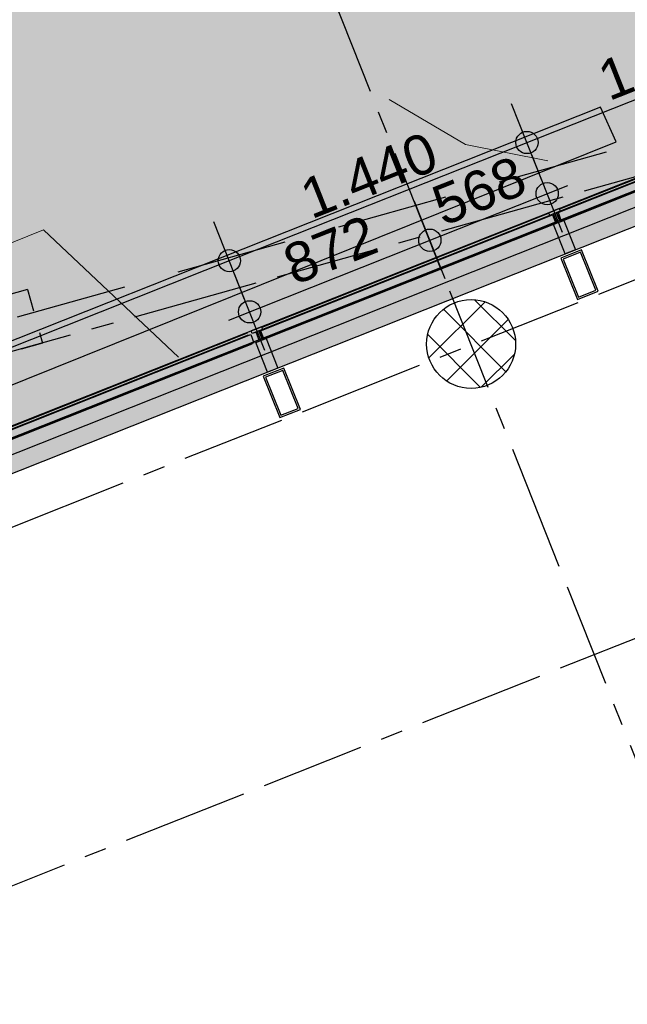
# Model space of a CAD drawing. Extents: x 856 to 5197, y -207 to 263.
# Tile 90 of 225: x 1046.81 to 1049.54, y 20.57 to 25. Entities that reach past the tile are written whole.
import ezdxf

# ---------------------------------------------------------------- set-up
doc = ezdxf.new("R2010")
doc.units = 0
doc.header["$MEASUREMENT"] = 0
for name, pattern in [('B0702', [0.11737, 0.07812, -0.03925]), ('B0704', [0.75, 0.5, -0.25]), ('B0805', [1.366667, 0.566667, -0.1, 0.033333, -0.1, 0.466667, -0.1])]:
    doc.linetypes.add(name, pattern=pattern)
for name, color, linetype in [('00 BEBOUWING', 7, 'Continuous'), ('00 TERREIN', 7, 'Continuous'), ('00 VOETPAD', 7, 'Continuous'), ('21 Buitenwanden', 7, 'Continuous'), ('23 Vloeren', 7, 'Continuous'), ('24 Trappen', 7, 'Continuous'), ('28 Draagconstructies', 7, 'Continuous'), ('99 Aankleding 2D tek', 7, 'Continuous'), ('A Detailmarkers', 7, 'Continuous'), ('A Stramien', 7, 'Continuous'), ('T Tekst_dim 1_ 100', 7, 'Continuous')]:
    doc.layers.add(name, color=color, linetype=linetype)
doc.styles.add('GENERATED_STYLE_3', font='Arial')
doc.styles.get("Standard").update_dxf_attribs({"font": 'txt', "bigfont": 'BIGFONT.SHX'})
doc.dimstyles.new('GENERATED_STYLE__1', dxfattribs={"dimtxt": 0.18, "dimasz": 0.19, "dimexe": 0.18, "dimexo": 0, "dimgap": 0.09, "dimtad": 1, "dimdec": 0, "dimlfac": 1000, "dimzin": 0, "dimdsep": 46, "dimtxsty": 'Standard', "dimblk": 'ARROWHEAD_7', "dimblk1": 'ARROWHEAD_7', "dimblk2": 'ARROWHEAD_7', "dimcen": 0.09, "dimclrd": 7, "dimclre": 7, "dimclrt": 7, "dimadec": 1, "dimazin": 0, "dimtfac": 1, "dimtdec": 4, "dimtmove": 0, "dimatfit": 3, "dimfxl": 0, "dimtolj": 1, "dimtzin": 0, "dimarcsym": 0})
doc.dimstyles.new('GENERATED_STYLE__4', dxfattribs={"dimtxt": 0.18, "dimasz": 0.19, "dimexe": 0.18, "dimexo": 0.04, "dimgap": 0.09, "dimtad": 1, "dimtih": 1, "dimtoh": 1, "dimdec": 0, "dimzin": 0, "dimdsep": 46, "dimtxsty": 'Standard', "dimblk": 'ARROWHEAD_9', "dimblk1": 'ARROWHEAD_9', "dimblk2": 'ARROWHEAD_9', "dimcen": 0.09, "dimclrd": 7, "dimclre": 7, "dimclrt": 7, "dimadec": 1, "dimazin": 0, "dimtfac": 1, "dimtdec": 4, "dimtmove": 0, "dimatfit": 3, "dimfxl": 0, "dimtolj": 1, "dimtzin": 0, "dimarcsym": 0})
doc.dimstyles.new('GENERATED_STYLE__5', dxfattribs={"dimtxt": 0.25, "dimasz": 0.19, "dimexe": 0.18, "dimexo": 0, "dimgap": 0.09, "dimtad": 1, "dimdec": 0, "dimlfac": 1000, "dimzin": 0, "dimdsep": 46, "dimtxsty": 'Standard', "dimblk": 'ARROWHEAD_7', "dimblk1": 'ARROWHEAD_7', "dimblk2": 'ARROWHEAD_7', "dimcen": 0.09, "dimclrd": 7, "dimclre": 7, "dimclrt": 7, "dimadec": 1, "dimazin": 0, "dimtfac": 1, "dimtdec": 4, "dimtmove": 0, "dimatfit": 3, "dimfxl": 0, "dimtolj": 1, "dimtzin": 0, "dimarcsym": 0})
doc.dimstyles.new('GENERATED_STYLE__6', dxfattribs={"dimtxt": 0.25, "dimasz": 0.19, "dimexe": 0.18, "dimexo": 0, "dimgap": 0.09, "dimtad": 1, "dimtih": 1, "dimtoh": 1, "dimdec": 0, "dimlfac": 1000, "dimzin": 0, "dimdsep": 46, "dimtxsty": 'Standard', "dimblk": 'ARROWHEAD_7', "dimblk1": 'ARROWHEAD_7', "dimblk2": 'ARROWHEAD_7', "dimcen": 0.09, "dimclrd": 7, "dimclre": 7, "dimclrt": 7, "dimadec": 1, "dimazin": 0, "dimtfac": 1, "dimtdec": 4, "dimtmove": 0, "dimatfit": 3, "dimfxl": 0, "dimtolj": 1, "dimtzin": 0, "dimarcsym": 0})

# ---------------------------------------------------------------- blocks, each defined once
blk = doc.blocks.new('SLAB_400_3', base_point=(1012.9659, 54.5389))
at = {"layer": '00 TERREIN', "linetype": 'Continuous', "lineweight": 0}
blk.add_hatch(color=254, dxfattribs=at).paths.add_polyline_path([(1012.9659, 54.5389), (1012.963, 22.301), (1013.6175, 18.6403, 0.123142), (1050.5959, 39.6292), (1049.4396, 45.4796), (1052.7564, 67.5101), (1064.0213, 83.3424), (1075.6185, 88.3594), (1084.0175, 90.4624), (1090.6563, 89.2665), (1101.9158, 90.8725), (1109.0702, 93.5553), (1115.314, 97.6983), (1121.682, 101.9354), (1129.9394, 108.581), (1143.1611, 119.7686), (1166.1349, 142.6976), (1114.4685, 210.908), (1093.0792, 194.7065), (1101.204, 189.4325), (1088.8881, 177.2697), (1068.7237, 158.3088), (1051.1557, 141.0914), (1041.3631, 130.2609), (1031.8692, 119.036), (1028.0265, 112.6037), (1024.5558, 106.9805), (1020.4539, 99.6019), (1018.2681, 92.6323), (1016.1652, 85.2195), (1014.9734, 77.1049), (1014.0788, 70.1012), (1013.8508, 67.5848)], flags=0)
at = {"layer": '00 TERREIN', "linetype": 'Continuous', "flags": 128}
blk.add_lwpolyline([(1031.8692, 119.036), (1028.0265, 112.6037), (1024.5558, 106.9805), (1020.4539, 99.6019), (1018.2681, 92.6323), (1016.1652, 85.2195), (1014.9734, 77.1049), (1014.0788, 70.1012), (1013.8508, 67.5848), (1012.9659, 54.5389), (1012.963, 22.301), (1013.6175, 18.6403, 0.123142), (1050.5959, 39.6292), (1049.4396, 45.4796), (1052.7564, 67.5101), (1064.0213, 83.3424), (1075.6185, 88.3594), (1084.0175, 90.4624), (1090.6563, 89.2665), (1101.9158, 90.8725), (1109.0702, 93.5553), (1115.314, 97.6983)], format="xyb", dxfattribs=at)
blk = doc.blocks.new('COLUMN_49_3', base_point=(1048.8398, 23.5451))
at = {"layer": '28 Draagconstructies', "linetype": 'Continuous'}
h = blk.add_hatch(dxfattribs=at)
h.set_pattern_fill('11_Beton__blok__0003', color=256, style=0, pattern_type=2)
h.set_pattern_definition([(45, (988.21373, 0), (-0.09192388, 0.09192388), []), (135, (988.21373, 0), (0.09192388, 0.09192388), [])])
h.paths.add_polyline_path([(1048.8398, 23.3451, 0.414214), (1049.0398, 23.5451, 0.414214), (1048.8398, 23.7451, 0.414214), (1048.6398, 23.5451, 0.414214)], flags=0)
blk.add_circle((1048.8398, 23.5451), 0.2, dxfattribs=at)
blk = doc.blocks.new('BEAM_347_3', base_point=(1046.8453, 23.7901))
at = {"layer": '21 Buitenwanden', "linetype": 'B0702'}
for p, q in [((1046.8453, 23.7901), (1041.5417, 22.301)), ((1046.8453, 23.7901), (1046.913, 23.549)), ((1046.913, 23.549), (1041.6094, 22.06)), ((1041.5417, 22.301), (1041.6094, 22.06))]:
    blk.add_line(p, q, dxfattribs=at)
blk = doc.blocks.new('SLAB_169_3', base_point=(856.0469, -5.5098))
at = {"layer": '00 VOETPAD', "linetype": 'Continuous', "lineweight": 0}
blk.add_hatch(color=254, dxfattribs=at).paths.add_polyline_path([(856.0469, -5.5098), (856.8029, -13.5647), (950.8999, -2.8158), (950.9375, -10.7197), (949.4483, -10.9978), (908.3916, -80.9383), (917.2421, -86.8871), (958.5083, -16.6006), (977.4624, -32.2735), (966.5242, -49.6243), (969.6221, -55.2102), (957.3863, -65.6115), (938.0553, -96.4638), (993.0743, -169.1004), (978.7336, -100.1527), (976.8958, -93.6123), (971.8009, -95.4883), (969.3741, -88.5443), (971.5833, -87.7208), (967.9239, -78.0274), (984.8724, -70.8556), (981.4911, -62.6514), (972.7468, -66.4418), (971.2852, -63.0161), (984.2962, -44.6618), (996.7764, -27.9307), (1015.2212, -83.9273), (1010.7048, -85.5146, 0.418756), (1017.4161, -89.088), (1027.1676, -85.6298, 0.212763), (1031.6375, -80.8921), (1030.246, -80.0467), (1026.4484, -79.9942), (1025.6221, -16.5443), (1015.7367, -16.6504), (1015.7367, -6.3107), (1039.7367, -6.3107), (1039.7367, -11.4404), (1041.7311, -11.3326), (1039.7329, 0), (1029.03, 0), (1029.03, 0.13), (1016.9513, 0.13), (1015.1146, 10.5463), (1055.7383, 26.6839), (1050.5959, 39.6292, -0.123212), (1013.6175, 18.6403), (1012.963, 22.301), (1012.9659, 54.5389), (1013.8508, 67.5848), (1014.0788, 70.1012), (1014.9734, 77.1049), (1016.1652, 85.2195), (1018.2681, 92.6323), (1020.4539, 99.6019), (1024.5558, 106.9805), (1028.0265, 112.6037), (1031.8692, 119.036), (1041.3631, 130.2609), (1051.1557, 141.0914), (1068.7237, 158.3088), (1088.8881, 177.2697), (1101.204, 189.4325), (1093.0792, 194.7065), (1047.0914, 159.8728), (1052.7495, 157.2709), (1045.552, 142.4333), (1041.6409, 144.4989), (1038.1359, 139.8328), (1040.5949, 139.6842), (1033.5142, 133.9856), (1024.7884, 137.0972), (1023.4134, 134.0445), (1032.1329, 132.2689), (1031.4613, 127.4025), (1029.1636, 127.3382), (1026.304, 121.82), (1014.1638, 123.6862), (1013.2855, 117.3225), (1003.7706, 118.6884), (1003.7269, 113.7455), (1016.5703, 112.1008), (1015.3821, 103.491), (1012.9691, 98.1466), (1009.6666, 88.8822), (1009.3455, 86.7758), (1007.1113, 72.1195), (1008.2785, 71.6046), (1008.0869, 70.2158), (1006.6502, 70.0603), (1005.9794, 65.1996), (1007.2933, 65.1067), (1006.7873, 62.0808), (1005.8474, 61.6798), (1005.4279, 56.0768), (1006.2321, 43.3174), (1006.151, 39.5252), (988.4388, 41.7929), (988.0551, 40.4305), (983.2183, 41.2749), (983.1284, 39.3414), (990.6409, 38.6584), (990.659, 40.0711), (1007.0757, 37.8939), (1006.3411, 20.3935), (988.4129, 22.514), (988.5684, 21.0773), (982.741, 21.7931), (982.8818, 23.4542), (971.4025, 24.7079), (980.2745, 120.6256), (967.94, 111.2212), (962.0356, 29.9829), (955.9257, 23.0885), (905.688, 68.2698), (899.4286, 63.5286), (954.5615, 15.5392), (951.4736, 9.5174), (951.8551, 5.2736), (949.1548, 3.2282)], flags=0)
at = {"layer": '00 VOETPAD', "linetype": 'Continuous', "flags": 128}
blk.add_lwpolyline([(1026.4484, -79.9942), (1025.6221, -16.5443), (1015.7367, -16.6504), (1015.7367, -6.3107), (1039.7367, -6.3107), (1039.7367, -11.4404), (1041.7311, -11.3326), (1039.7329, 0), (1029.03, 0), (1029.03, 0.13), (1016.9513, 0.13), (1015.1146, 10.5463), (1055.7383, 26.6839), (1050.5959, 39.6292, -0.123212), (1013.6175, 18.6403), (1012.963, 22.301), (1012.9659, 54.5389), (1013.8508, 67.5848)], format="xyb", dxfattribs=at)
blk = doc.blocks.new('*X174', base_point=(988.2137, 0))
at = {"layer": '00 TERREIN', "color": 9, "linetype": 'Continuous', "lineweight": 0}
for p, q in [((1048.8142, 24.4424), (1048.471, 24.6455)), ((1049.1854, 24.3689), (1048.8142, 24.4424)), ((1046.2166, 23.7753), (1046.9166, 24.0593)), ((1046.9166, 24.0593), (1047.5234, 23.4866))]:
    blk.add_line(p, q, dxfattribs=at)
blk = doc.blocks.new('HATCH_211_3', base_point=(990.0137, 0))
at = {"layer": '00 TERREIN', "color": 9, "linetype": 'Continuous', "lineweight": 0}
blk.add_blockref('*X174', (988.2137, 0), dxfattribs=at)
blk = doc.blocks.new('SSN_HOOFDVLIESGEVEL DEEL 3a', base_point=(988.2137, 0))
at = {"layer": '21 Buitenwanden', "linetype": 'Continuous', "lineweight": 0}
for points in [[(998.8107, -0.2), (998.8107, 0), (977.6167, 0), (977.6167, -0.2)], [(984.4552, -0.055), (984.4552, -0.015), (983.042, -0.015), (983.042, -0.055)], [(984.4937, 0), (984.4437, 0), (984.4437, -0.013), (984.4617, -0.013), (984.4617, -0.057), (984.4437, -0.057), (984.4437, -0.2), (984.4937, -0.2), (984.4937, -0.057), (984.4757, -0.057), (984.4757, -0.013), (984.4937, -0.013)], [(985.8952, -0.055), (985.8952, -0.015), (984.482, -0.015), (984.482, -0.055)], [(985.9337, 0), (985.8837, 0), (985.8837, -0.013), (985.9017, -0.013), (985.9017, -0.057), (985.8837, -0.057), (985.8837, -0.2), (985.9337, -0.2), (985.9337, -0.057), (985.9157, -0.057), (985.9157, -0.013), (985.9337, -0.013)], [(987.3553, -0.055), (987.3553, -0.015), (985.9422, -0.015), (985.9422, -0.055)]]:
    blk.add_hatch(color=255, dxfattribs=at).paths.add_polyline_path(points, flags=0)
at = {"layer": '21 Buitenwanden', "linetype": 'Continuous'}
for p, q in [((998.8107, 0), (977.6167, 0)), ((984.4552, -0.015), (983.042, -0.015)), ((983.0537, -0.003), (984.4437, -0.003)), ((983.0537, -0.013), (984.4437, -0.013)), ((983.0537, -0.015), (984.4552, -0.015)), ((984.4937, 0), (984.4437, 0)), ((984.4437, 0), (984.4437, -0.013)), ((984.4437, 0), (984.4437, -0.013)), ((984.4437, 0), (984.4937, 0)), ((984.4437, -0.013), (984.4617, -0.013)), ((984.4437, -0.013), (984.4937, -0.013)), ((984.4552, -0.055), (984.4552, -0.015)), ((984.4552, -0.015), (984.4552, -0.055)), ((984.4617, -0.013), (984.4617, -0.057)), ((984.4617, -0.057), (984.4617, -0.013)), ((984.4757, -0.057), (984.4757, -0.013)), ((984.4757, -0.013), (984.4937, -0.013)), ((984.4757, -0.057), (984.4757, -0.013)), ((984.4757, -0.057), (984.4757, -0.013)), ((985.8952, -0.015), (984.482, -0.015)), ((984.482, -0.015), (984.482, -0.055)), ((984.4937, -0.013), (984.4937, 0)), ((984.4937, -0.003), (985.8837, -0.003)), ((984.4937, -0.013), (985.8837, -0.013)), ((984.4937, -0.015), (985.8952, -0.015)), ((985.9337, 0), (985.8837, 0)), ((985.8837, 0), (985.8837, -0.013)), ((985.8837, 0), (985.8837, -0.013)), ((985.8837, 0), (985.9337, 0)), ((985.8837, -0.013), (985.9017, -0.013)), ((985.8837, -0.013), (985.9337, -0.013)), ((985.8952, -0.055), (985.8952, -0.015)), ((985.8952, -0.015), (985.8952, -0.055)), ((985.9017, -0.013), (985.9017, -0.057)), ((985.9017, -0.057), (985.9017, -0.013)), ((985.9157, -0.057), (985.9157, -0.013)), ((985.9157, -0.013), (985.9337, -0.013)), ((985.9157, -0.057), (985.9157, -0.013)), ((985.9157, -0.057), (985.9157, -0.013)), ((985.9337, -0.013), (985.9337, 0)), ((987.3553, -0.015), (985.9422, -0.015)), ((985.9422, -0.015), (985.9422, -0.055)), ((985.9539, -0.003), (987.3439, -0.003)), ((985.9539, -0.013), (987.3439, -0.013)), ((985.9539, -0.015), (987.3553, -0.015)), ((983.042, -0.055), (984.4552, -0.055)), ((983.0537, -0.055), (984.4552, -0.055)), ((983.0537, -0.057), (984.4437, -0.057)), ((984.4617, -0.057), (984.4437, -0.057)), ((984.4437, -0.057), (984.4437, -0.2)), ((984.4437, -0.057), (984.4437, -0.2)), ((984.4437, -0.057), (984.4937, -0.057)), ((984.4937, -0.057), (984.4757, -0.057)), ((984.482, -0.055), (985.8952, -0.055)), ((984.4937, -0.055), (985.8952, -0.055)), ((984.4937, -0.2), (984.4937, -0.057)), ((984.4937, -0.057), (985.8837, -0.057)), ((985.9017, -0.057), (985.8837, -0.057)), ((985.8837, -0.057), (985.8837, -0.2)), ((985.8837, -0.057), (985.8837, -0.2)), ((985.8837, -0.057), (985.9337, -0.057)), ((985.9337, -0.057), (985.9157, -0.057)), ((985.9337, -0.2), (985.9337, -0.057)), ((985.9422, -0.055), (987.3553, -0.055)), ((985.9539, -0.055), (987.3553, -0.055)), ((985.9539, -0.057), (987.3439, -0.057)), ((977.6167, -0.2), (998.8107, -0.2)), ((984.4437, -0.2), (984.4937, -0.2)), ((985.8837, -0.2), (985.9337, -0.2))]:
    blk.add_line(p, q, dxfattribs=at)
blk = doc.blocks.new('WALL_578_3', base_point=(1055.6544, 26.4889))
at = {"layer": '21 Buitenwanden', "linetype": 'Continuous', "xscale": -1, "rotation": 21.66500753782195}
blk.add_blockref('SSN_HOOFDVLIESGEVEL DEEL 3a', (1045.7321, 22.7626), dxfattribs=at)
blk = doc.blocks.new('*D850', base_point=(988.2137, 0))
at = {"layer": 'T Tekst_dim 1_ 100', "linetype": 'Continuous'}
for p, q in [((1079.2492, 23.4934), (1079.1597, 23.384)), ((1079.2492, 23.4934), (1079.3587, 23.4039)), ((1079.3587, 23.4039), (1079.1597, 23.384)), ((1079.3832, 22.441), (1079.57, 22.5124)), ((1079.5123, 22.3833), (1079.57, 22.5124)), ((1079.5123, 22.3833), (1079.3832, 22.441))]:
    blk.add_line(p, q, dxfattribs=at)
blk.add_arc((1083.1706, 23.8365), 3.9363, 186.4556, 200.2094, dxfattribs=at)
at = {"layer": 'T Tekst_dim 1_ 100', "insert": (1078.586, 22.9773), "char_height": 0.18, "attachment_point": 1, "style": 'GENERATED_STYLE_3'}
blk.add_mtext('{16,7°}', dxfattribs=at)
blk = doc.blocks.new('ARROWHEAD_9')
at = {"color": 0, "linetype": 'Continuous', "lineweight": 0}
blk.add_line((0, 0), (-1, 0), dxfattribs=at)
at = {"color": 0, "linetype": 'Continuous', "lineweight": 0, "flags": 128}
blk.add_lwpolyline([(-0.525, 0.525), (0, 0), (-0.525, -0.525)], close=True, dxfattribs=at)
blk = doc.blocks.new('SLAB_160_3', base_point=(1010.4516, 14.6048))
at = {"layer": '00 BEBOUWING', "linetype": 'Continuous', "lineweight": 0}
h = blk.add_hatch(dxfattribs=at)
h.set_pattern_fill('Lijnen_horz_300_0003', color=252, style=0, pattern_type=2)
h.set_pattern_definition([(-68.47284, (1053.013, 34.02567), (0.2391415, 0.181139), [])])
h.paths.add_polyline_path([(1010.4516, 14.6048, 0.021087), (1019.1029, 17.3085, 0.018844), (1027.3444, 20.5414, 0.019457), (1033.0616, 23.2979, 0.021053), (1039.4137, 27.0746, 0.012604), (1046.3543, 31.8857, -0.005224), (1050.1735, 34.6054, -0.015709), (1054.097, 37.1588, -0.038118), (1061.6023, 40.9168, -0.060138), (1075.6175, 44.7996, -0.027771), (1082.1049, 45.4073, -0.017728), (1088.5517, 45.3966, -0.015048), (1100.786, 44.6195), (1100.9421, 47.4771, -0.022245), (1086.1565, 48.8689, 0.006434), (1082.1656, 49.3791, 0.019419), (1078.1682, 49.6816, 0.081773), (1066.3683, 48.06, 0.039967), (1059.8662, 45.4945, 0.035037), (1053.779, 41.9653, 0.020762), (1050.0167, 39.1669, 0.006842), (1046.4838, 36.2201, -0.007032), (1042.8961, 33.229, -0.014424), (1039.6808, 30.7964, -0.02836), (1033.5233, 26.9106, -0.018437), (1028.5024, 24.4015, -0.018164), (1019.9034, 20.8364, -0.019729), (1010.7526, 17.7467)], flags=0)
blk = doc.blocks.new('SLAB_492_3', base_point=(1055.6992, 26.5928))
at = {"layer": '23 Vloeren', "linetype": 'Continuous', "flags": 128}
blk.add_lwpolyline([(1055.6992, 26.5928), (1015.1945, 10.5027), (1017.0112, 0.2), (1029.0301, 0.2), (1029.0301, 0.25), (1039.3858, 0.25), (1038.8785, 3.1272), (1043.4001, 3.125), (1043.4001, 1.65), (1047.9506, 1.65), (1047.9506, 0.9405), (1052.4511, 0.9405), (1052.4511, 0.1629), (1055.2701, 0.1629)], dxfattribs=at)
blk = doc.blocks.new('COLUMN_36_3', base_point=(1047.9887, 23.3255))
at = {"layer": '28 Draagconstructies', "linetype": 'Continuous', "flags": 128}
for points in [[(1047.9792, 23.2141), (1048.0721, 23.251), (1047.9983, 23.4368), (1047.9054, 23.3999)], [(1047.9837, 23.2244), (1048.0617, 23.2555), (1047.9938, 23.4265), (1047.9157, 23.3954)]]:
    blk.add_lwpolyline(points, close=True, dxfattribs=at)
blk = doc.blocks.new('COLUMN_58_3', base_point=(1049.327, 23.8571))
at = {"layer": '28 Draagconstructies', "linetype": 'Continuous', "flags": 128}
for points in [[(1049.3175, 23.7457), (1049.4104, 23.7826), (1049.3366, 23.9685), (1049.2436, 23.9315)], [(1049.322, 23.7561), (1049.4, 23.7871), (1049.3321, 23.9581), (1049.254, 23.9271)]]:
    blk.add_lwpolyline(points, close=True, dxfattribs=at)
blk = doc.blocks.new('*D1044', base_point=(988.2137, 0))
at = {"layer": 'A Stramien', "linetype": 'Continuous'}
for p, q in [((1040.4712, 25.1054), (1040.3328, 25.4539)), ((1033.7571, 22.6401), (1040.4484, 25.2981)), ((1027.0657, 19.982), (1033.7571, 22.6401))]:
    blk.add_line(p, q, dxfattribs=at)
blk.add_circle((1040.402, 25.2797), 0.05, dxfattribs=at)
at = {"layer": 'A Stramien', "insert": (1036.5618, 24.077), "char_height": 0.25, "attachment_point": 1, "rotation": 21.665}
blk.add_mtext('{7.200}', dxfattribs=at)
blk = doc.blocks.new('ARROWHEAD_7')
at = {"color": 0, "linetype": 'Continuous', "lineweight": 0}
for p, q in [((0, -0.25), (0, 0.25)), ((0, 0), (-1, 0)), ((-0.25, 0), (0.25, 0))]:
    blk.add_line(p, q, dxfattribs=at)
blk.add_circle((0, 0), 0.25, dxfattribs=at)
blk = doc.blocks.new('*D1045', base_point=(988.2137, 0))
at = {"layer": 'A Stramien', "linetype": 'Continuous'}
for p, q in [((1047.1626, 27.7635), (1047.0241, 28.112)), ((1040.4484, 25.2981), (1047.1398, 27.9562)), ((1033.7571, 22.6401), (1040.4484, 25.2981))]:
    blk.add_line(p, q, dxfattribs=at)
blk.add_circle((1047.0934, 27.9378), 0.05, dxfattribs=at)
at = {"layer": 'A Stramien', "insert": (1044.457, 27.2133), "char_height": 0.25, "attachment_point": 1, "rotation": 21.665}
blk.add_mtext('{7.200}', dxfattribs=at)
blk = doc.blocks.new('*D1046', base_point=(988.2137, 0))
at = {"layer": 'A Stramien', "linetype": 'Continuous'}
for p, q in [((1053.854, 30.4216), (1053.7155, 30.7701)), ((1047.1398, 27.9562), (1053.8312, 30.6143)), ((1040.4484, 25.2981), (1047.1398, 27.9562))]:
    blk.add_line(p, q, dxfattribs=at)
at = {"layer": 'A Stramien', "insert": (1049.9445, 29.3932), "char_height": 0.25, "attachment_point": 1, "rotation": 21.665}
blk.add_mtext('{7.200}', dxfattribs=at)
blk = doc.blocks.new('*D1047', base_point=(988.2137, 0))
at = {"layer": 'A Stramien', "linetype": 'Continuous'}
for p, q in [((1053.8312, 30.6143), (1057.1769, 31.9434)), ((1047.1398, 27.9562), (1053.8312, 30.6143))]:
    blk.add_line(p, q, dxfattribs=at)
blk.add_circle((1053.7847, 30.5959), 0.05, dxfattribs=at)
at = {"layer": 'A Stramien', "insert": (1054.9631, 31.3867), "char_height": 0.25, "attachment_point": 1, "rotation": 21.665}
blk.add_mtext('{3.600}', dxfattribs=at)
blk = doc.blocks.new('*D1048', base_point=(988.2137, 0))
at = {"layer": 'A Stramien', "linetype": 'Continuous'}
for p, q in [((1063.891, 34.4087), (1063.7526, 34.7573)), ((1063.7753, 34.5645), (1063.9147, 34.6199)), ((1057.1769, 31.9434), (1063.7753, 34.5645)), ((1057.1996, 31.7507), (1057.0612, 32.0992)), ((1053.8312, 30.6143), (1057.1769, 31.9434))]:
    blk.add_line(p, q, dxfattribs=at)
for centre in [(1063.8218, 34.583), (1057.1304, 31.9249)]:
    blk.add_circle(centre, 0.05, dxfattribs=at)
at = {"layer": 'A Stramien', "insert": (1059.9816, 33.3803), "char_height": 0.25, "attachment_point": 1, "rotation": 21.665}
blk.add_mtext('{7.200}', dxfattribs=at)
blk = doc.blocks.new('*D1053', base_point=(988.2137, 0))
at = {"layer": 'A Stramien', "linetype": 'Continuous'}
for p, q in [((1044.0071, 33.5836), (1044.0071, 33.9586)), ((1049.8006, 33.5836), (1049.8006, 33.9586)), ((1032.5331, 33.7711), (1044.0571, 33.7711)), ((1044.0571, 33.7711), (1049.8506, 33.7711))]:
    blk.add_line(p, q, dxfattribs=at)
for centre in [(1044.0071, 33.7711), (1049.8006, 33.7711)]:
    blk.add_circle(centre, 0.05, dxfattribs=at)
at = {"layer": 'A Stramien', "insert": (1046.4909, 34.0711), "char_height": 0.25, "attachment_point": 1}
blk.add_mtext('{5.794}', dxfattribs=at)
blk = doc.blocks.new('*D1054', base_point=(988.2137, 0))
at = {"layer": 'A Stramien', "linetype": 'Continuous'}
for p, q in [((1049.8006, 33.5836), (1049.8006, 33.9586)), ((1055.5648, 33.5836), (1055.5648, 33.9586)), ((1044.0571, 33.7711), (1049.8506, 33.7711)), ((1049.8506, 33.7711), (1055.6148, 33.7711))]:
    blk.add_line(p, q, dxfattribs=at)
for centre in [(1049.8006, 33.7711), (1055.5648, 33.7711)]:
    blk.add_circle(centre, 0.05, dxfattribs=at)
at = {"layer": 'A Stramien', "insert": (1052.2697, 34.0711), "char_height": 0.25, "attachment_point": 1}
blk.add_mtext('{5.764}', dxfattribs=at)
blk = doc.blocks.new('*D1055', base_point=(988.2137, 0))
at = {"layer": 'A Stramien', "linetype": 'Continuous'}
for p, q in [((1055.5648, 33.5836), (1055.5648, 33.9586)), ((1061.1964, 33.5836), (1061.1964, 33.9586)), ((1049.8506, 33.7711), (1055.6148, 33.7711)), ((1055.6148, 33.7711), (1061.2464, 33.7711))]:
    blk.add_line(p, q, dxfattribs=at)
for centre in [(1055.5648, 33.7711), (1061.1964, 33.7711)]:
    blk.add_circle(centre, 0.05, dxfattribs=at)
at = {"layer": 'A Stramien', "insert": (1057.9676, 34.0711), "char_height": 0.25, "attachment_point": 1}
blk.add_mtext('{5.632}', dxfattribs=at)
blk = doc.blocks.new('*D1056', base_point=(988.2137, 0))
at = {"layer": 'A Stramien', "linetype": 'Continuous'}
for p, q in [((1061.1964, 33.5836), (1061.1964, 33.9586)), ((1067.2372, 33.5836), (1067.2372, 33.9586)), ((1055.6148, 33.7711), (1061.2464, 33.7711)), ((1061.2464, 33.7711), (1067.1872, 33.7711)), ((1067.1872, 33.7711), (1067.3372, 33.7711))]:
    blk.add_line(p, q, dxfattribs=at)
for centre in [(1061.1964, 33.7711), (1067.2372, 33.7711)]:
    blk.add_circle(centre, 0.05, dxfattribs=at)
at = {"layer": 'A Stramien', "insert": (1063.8039, 34.0711), "char_height": 0.25, "attachment_point": 1}
blk.add_mtext('{6.041}', dxfattribs=at)
blk = doc.blocks.new('*D1062', base_point=(988.2137, 0))
at = {"layer": 'A Stramien', "linetype": 'Continuous'}
for p, q in [((1046.4001, -2.1885), (1046.4001, -1.8135)), ((1053.6001, -2.1885), (1053.6001, -1.8135)), ((1043.4501, -2.001), (1046.4501, -2.001)), ((1046.4501, -2.001), (1053.6501, -2.001))]:
    blk.add_line(p, q, dxfattribs=at)
for centre in [(1046.4001, -2.001), (1053.6001, -2.001)]:
    blk.add_circle(centre, 0.05, dxfattribs=at)
at = {"layer": 'A Stramien', "insert": (1049.5871, -1.701), "char_height": 0.25, "attachment_point": 1}
blk.add_mtext('{7.200}', dxfattribs=at)
blk = doc.blocks.new('*D1097', base_point=(988.2137, 0))
at = {"layer": 'T Tekst_dim 1_ 100', "linetype": 'Continuous'}
for p, q in [((1045.1687, 22.8934), (1047.7988, 23.9382)), ((1045.1914, 22.7007), (1045.053, 23.0492)), ((1043.8304, 22.3618), (1045.1687, 22.8934))]:
    blk.add_line(p, q, dxfattribs=at)
blk.add_circle((1045.1222, 22.8749), 0.05, dxfattribs=at)
at = {"layer": 'T Tekst_dim 1_ 100', "insert": (1046.0705, 23.4841), "char_height": 0.18, "attachment_point": 1, "rotation": 21.6653, "style": 'GENERATED_STYLE_3'}
blk.add_mtext('{2.830}', dxfattribs=at)
blk = doc.blocks.new('*D1098', base_point=(988.2137, 0))
at = {"layer": 'T Tekst_dim 1_ 100', "linetype": 'Continuous'}
for p, q in [((1047.7988, 23.9382), (1049.137, 24.4698)), ((1047.8215, 23.7455), (1047.6831, 24.094)), ((1045.1687, 22.8934), (1047.7988, 23.9382))]:
    blk.add_line(p, q, dxfattribs=at)
blk.add_circle((1047.7523, 23.9197), 0.05, dxfattribs=at)
at = {"layer": 'T Tekst_dim 1_ 100', "insert": (1048.0546, 24.2723), "char_height": 0.18, "attachment_point": 1, "rotation": 21.6653, "style": 'GENERATED_STYLE_3'}
blk.add_mtext('{1.440}', dxfattribs=at)
blk = doc.blocks.new('*D1099', base_point=(988.2137, 0))
at = {"layer": 'T Tekst_dim 1_ 100', "linetype": 'Continuous'}
for p, q in [((1049.137, 24.4698), (1050.4753, 25.0014)), ((1049.1598, 24.2771), (1049.0213, 24.6256)), ((1047.7988, 23.9382), (1049.137, 24.4698))]:
    blk.add_line(p, q, dxfattribs=at)
blk.add_circle((1049.0906, 24.4514), 0.05, dxfattribs=at)
at = {"layer": 'T Tekst_dim 1_ 100', "insert": (1049.3929, 24.8039), "char_height": 0.18, "attachment_point": 1, "rotation": 21.6653, "style": 'GENERATED_STYLE_3'}
blk.add_mtext('{1.440}', dxfattribs=at)
blk = doc.blocks.new('*D1100', base_point=(988.2137, 0))
at = {"layer": 'T Tekst_dim 1_ 100', "linetype": 'Continuous'}
for p, q in [((1050.4753, 25.0014), (1051.8136, 25.5331)), ((1050.4981, 24.8087), (1050.3596, 25.1572)), ((1049.137, 24.4698), (1050.4753, 25.0014))]:
    blk.add_line(p, q, dxfattribs=at)
blk.add_circle((1050.4288, 24.983), 0.05, dxfattribs=at)
at = {"layer": 'T Tekst_dim 1_ 100', "insert": (1050.7312, 25.3355), "char_height": 0.18, "attachment_point": 1, "rotation": 21.6653, "style": 'GENERATED_STYLE_3'}
blk.add_mtext('{1.440}', dxfattribs=at)
blk = doc.blocks.new('*D1101', base_point=(988.2137, 0))
at = {"layer": 'T Tekst_dim 1_ 100', "linetype": 'Continuous'}
for p, q in [((1051.8136, 25.5331), (1053.1519, 26.0647)), ((1051.8363, 25.3404), (1051.6979, 25.6889)), ((1050.4753, 25.0014), (1051.8136, 25.5331))]:
    blk.add_line(p, q, dxfattribs=at)
blk.add_circle((1051.7671, 25.5146), 0.05, dxfattribs=at)
at = {"layer": 'T Tekst_dim 1_ 100', "insert": (1052.0695, 25.8671), "char_height": 0.18, "attachment_point": 1, "rotation": 21.6653, "style": 'GENERATED_STYLE_3'}
blk.add_mtext('{1.440}', dxfattribs=at)
blk = doc.blocks.new('*D1102', base_point=(988.2137, 0))
at = {"layer": 'T Tekst_dim 1_ 100', "linetype": 'Continuous'}
for p, q in [((1053.1519, 26.0647), (1054.4901, 26.5963)), ((1053.1746, 25.872), (1053.0362, 26.2205)), ((1051.8136, 25.5331), (1053.1519, 26.0647))]:
    blk.add_line(p, q, dxfattribs=at)
blk.add_circle((1053.1054, 26.0462), 0.05, dxfattribs=at)
at = {"layer": 'T Tekst_dim 1_ 100', "insert": (1053.4077, 26.3988), "char_height": 0.18, "attachment_point": 1, "rotation": 21.6653, "style": 'GENERATED_STYLE_3'}
blk.add_mtext('{1.440}', dxfattribs=at)
blk = doc.blocks.new('*D1103', base_point=(988.2137, 0))
at = {"layer": 'T Tekst_dim 1_ 100', "linetype": 'Continuous'}
for p, q in [((1054.4901, 26.5963), (1055.5053, 26.9996)), ((1054.5129, 26.4036), (1054.3744, 26.7521)), ((1053.1519, 26.0647), (1054.4901, 26.5963))]:
    blk.add_line(p, q, dxfattribs=at)
blk.add_circle((1054.4437, 26.5779), 0.05, dxfattribs=at)
at = {"layer": 'T Tekst_dim 1_ 100', "insert": (1054.5845, 26.8662), "char_height": 0.18, "attachment_point": 1, "rotation": 21.6653, "style": 'GENERATED_STYLE_3'}
blk.add_mtext('{1.092}', dxfattribs=at)
blk = doc.blocks.new('*D1104', base_point=(988.2137, 0))
at = {"layer": 'T Tekst_dim 1_ 100', "linetype": 'Continuous'}
for p, q in [((1055.5281, 26.8069), (1055.3896, 27.1554)), ((1054.4901, 26.5963), (1055.5053, 26.9996))]:
    blk.add_line(p, q, dxfattribs=at)
blk = doc.blocks.new('*D1107', base_point=(988.2137, 0))
at = {"layer": 'T Tekst_dim 1_ 100', "linetype": 'Continuous'}
for p, q in [((1048.7235, 23.8377), (1048.5851, 24.1862)), ((1047.8901, 23.7084), (1048.7008, 24.0304)), ((1047.9128, 23.5156), (1047.7744, 23.8642)), ((1047.7507, 23.653), (1047.8901, 23.7084))]:
    blk.add_line(p, q, dxfattribs=at)
blk.add_circle((1047.8436, 23.6899), 0.05, dxfattribs=at)
at = {"layer": 'T Tekst_dim 1_ 100', "insert": (1047.9778, 23.9756), "char_height": 0.18, "attachment_point": 1, "rotation": 21.665, "style": 'GENERATED_STYLE_3'}
blk.add_mtext('{872}', dxfattribs=at)
blk = doc.blocks.new('*D1108', base_point=(988.2137, 0))
at = {"layer": 'T Tekst_dim 1_ 100', "linetype": 'Continuous'}
for p, q in [((1049.2511, 24.0473), (1049.1127, 24.3958)), ((1049.1354, 24.2031), (1049.2748, 24.2584)), ((1048.7235, 23.8377), (1048.5851, 24.1862)), ((1048.7008, 24.0304), (1049.1354, 24.2031)), ((1047.8901, 23.7084), (1048.7008, 24.0304))]:
    blk.add_line(p, q, dxfattribs=at)
for centre in [(1049.1819, 24.2215), (1048.6543, 24.012)]:
    blk.add_circle(centre, 0.05, dxfattribs=at)
at = {"layer": 'T Tekst_dim 1_ 100', "insert": (1048.647, 24.2414), "char_height": 0.18, "attachment_point": 1, "rotation": 21.665, "style": 'GENERATED_STYLE_3'}
blk.add_mtext('{568}', dxfattribs=at)

msp = doc.modelspace()

# ---------------------------------------------------------------- linework, layer by layer
at = {"layer": '24 Trappen', "linetype": 'Continuous', "flags": 128}
msp.add_lwpolyline([(1042.7758, 21.9712), (1042.8505, 21.7833), (1049.4923, 24.455), (1049.4214, 24.6111)], close=True, dxfattribs=at)
at = {"layer": '99 Aankleding 2D tek', "linetype": 'B0704', "flags": 128}
msp.add_lwpolyline([(1050.169, 24.6112), (1017.1507, 15.3505), (1012.7001, 13.5825), (1012.7001, 0), (1016.9043, 0)], dxfattribs=at)
at = {"layer": 'A Detailmarkers', "linetype": 'Continuous'}
for p, q in [((1049.189, 24.1358), (1049.2123, 24.145)), ((1047.8507, 23.6042), (1047.874, 23.6134))]:
    msp.add_line(p, q, dxfattribs=at)
at = {"layer": 'A Stramien', "linetype": 'B0805', "flags": 128}
for points in [[(1008.1189, 7.3655), (1092.5526, 40.906)], [(1093.1064, 39.5119), (1008.6727, 5.9714)], [(1059.29, -2.7656), (1046.8627, 28.5184)], [(1054.772, 25.7537), (1007.0252, 12.3641)]]:
    msp.add_lwpolyline(points, dxfattribs=at)

# ---------------------------------------------------------------- block references
at = {"layer": '00 BEBOUWING', "linetype": 'Continuous'}
msp.add_blockref('SLAB_160_3', (1010.4516, 14.6048), dxfattribs=at)
at = {"layer": '00 TERREIN', "linetype": 'Continuous'}
msp.add_blockref('SLAB_400_3', (1012.9659, 54.5389), dxfattribs=at)
at = {"layer": '00 TERREIN', "color": 9, "linetype": 'Continuous', "lineweight": 0}
msp.add_blockref('HATCH_211_3', (990.0137, 0), dxfattribs=at)
at = {"layer": '00 VOETPAD', "linetype": 'Continuous'}
msp.add_blockref('SLAB_169_3', (856.0469, -5.5098), dxfattribs=at)
at = {"layer": '21 Buitenwanden'}
for name, p in [('WALL_578_3', (1055.6544, 26.4889)), ('BEAM_347_3', (1046.8453, 23.7901))]:
    msp.add_blockref(name, p, dxfattribs=at)
at = {"layer": '23 Vloeren', "linetype": 'Continuous'}
msp.add_blockref('SLAB_492_3', (1055.6992, 26.5928), dxfattribs=at)
at = {"layer": '28 Draagconstructies'}
for name, p in [('COLUMN_58_3', (1049.327, 23.8571)), ('COLUMN_49_3', (1048.8398, 23.5451)), ('COLUMN_36_3', (1047.9887, 23.3255))]:
    msp.add_blockref(name, p, dxfattribs=at)

# ---------------------------------------------------------------- dimensions: what is measured, and where the dimension line sits
at = {"layer": 'A Stramien', "linetype": 'Continuous'}
for p1, p2, picture, middle in [((1070.9109, -2.7656), (1078.6582, -2.7656), '*D1048', (1060.4685, 33.4392)), ((1067.0373, -2.7656), (1070.9109, -2.7656), '*D1047', (1055.45, 31.4457)), ((1059.29, -2.7656), (1067.0373, -2.7656), '*D1046', (1050.4315, 29.4521)), ((1051.5427, -2.7656), (1059.29, -2.7656), '*D1045', (1044.9439, 27.2722)), ((1044.0526, -3.4129), (1051.5427, -2.7656), '*D1044', (1037.0487, 24.1359))]:
    dim = msp.add_linear_dim(base=(1020.3278, 17.3054), p1=p1, p2=p2, angle=21.665, dimstyle='GENERATED_STYLE__5', dxfattribs=at)
    dim.commit()
    dim.dimension.update_dxf_attribs({"geometry": picture, "text_midpoint": middle})
for base, p1, p2, picture, middle in [((1012.942055, 33.771088), (1044.007097, -1.057184), (1049.8006, 14.685421), '*D1053', (1046.965192, 33.946088)), ((1012.9421, 33.7711), (1049.8006, 14.6854), (1055.5648, 16.9696), '*D1054', (1052.744, 33.9461)), ((1012.9421, 33.7711), (1055.5648, 16.9696), (1061.1964, 19.0282), '*D1055', (1058.4419, 33.9461)), ((1012.9421, 33.7711), (1061.1964, 19.0282), (1067.2372, 21.9173), '*D1056', (1064.2781, 33.9461)), ((1012.9421, -2.001), (1046.4001, 26.8011), (1053.6001, 11.676), '*D1062', (1050.0614, -1.826))]:
    dim = msp.add_linear_dim(base=base, p1=p1, p2=p2, dimstyle='GENERATED_STYLE__6', dxfattribs=at)
    dim.commit()
    dim.dimension.update_dxf_attribs({"geometry": picture, "text_midpoint": middle})
at = {"layer": 'T Tekst_dim 1_ 100', "linetype": 'Continuous'}
for base, p1, p2, angle, picture, middle in [((1015.1170072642, 10.9554969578), (1055.6543717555, 26.4889059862), (1055.6543717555, 26.4889059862), 21.6652552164, '*D1104', (1055.3725754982, 27.0824404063)), ((1015.117, 10.9555), (1054.5654, 26.2715), (1055.6544, 26.4889), 21.6653, '*D1103', (1054.935, 26.9086)), ((1015.117, 10.9555), (1053.2271, 25.7399), (1054.5654, 26.2715), 21.6653, '*D1102', (1053.7583, 26.4412)), ((1015.117, 10.9555), (1051.8888, 25.2083), (1053.2271, 25.7399), 21.6653, '*D1101', (1052.42, 25.9096)), ((1015.117, 10.9555), (1050.5505, 24.6767), (1051.8888, 25.2083), 21.6653, '*D1100', (1051.0818, 25.3779)), ((1015.117, 10.9555), (1049.2123, 24.145), (1050.5505, 24.6767), 21.6653, '*D1099', (1049.7435, 24.8463)), ((1015.117, 10.9555), (1047.874, 23.6134), (1049.2123, 24.145), 21.6653, '*D1098', (1048.4052, 24.3147)), ((1048.6543, 24.012), (1048.6847, 23.9355), (1049.2123, 24.145), 21.665, '*D1108', (1048.8918, 24.2418)), ((1048.6543, 24.012), (1047.874, 23.6134), (1048.6847, 23.9355), 21.665, '*D1107', (1048.2226, 23.976)), ((1015.117, 10.9555), (1045.2439, 22.5686), (1047.874, 23.6134), 21.6653, '*D1097', (1046.421, 23.5265))]:
    dim = msp.add_linear_dim(base=base, p1=p1, p2=p2, angle=angle, dimstyle='GENERATED_STYLE__1', dxfattribs=at)
    dim.commit()
    dim.dimension.update_dxf_attribs({"geometry": picture, "text_midpoint": middle})
dim = msp.add_angular_dim_3p(base=(1079.3404, 22.9288), center=(1083.1706, 23.8365), p1=(1072.8938, 22.9374), p2=(1014.9929, -3.2464), dimstyle='GENERATED_STYLE__4', dxfattribs=at)
dim.commit()
dim.dimension.update_dxf_attribs({"geometry": '*D850', "text_midpoint": (1078.9037, 22.8873), "dimtype": 165})

doc.saveas('drawing.dxf')
